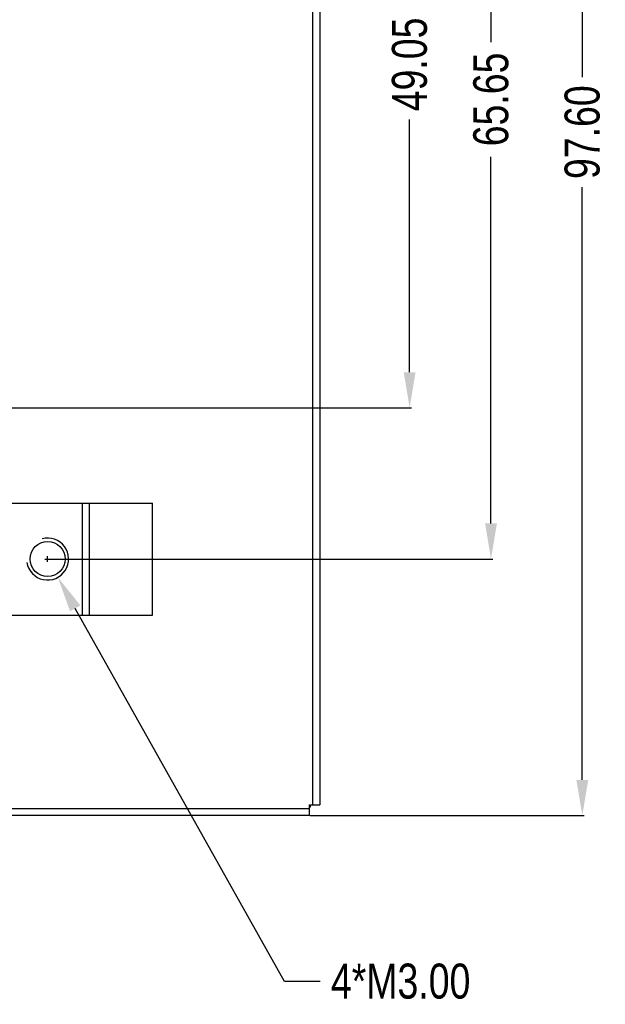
# Model space of a CAD drawing. Header units: millimetres. Extents: x 718 to 1157, y -195 to -52.
# Tile 117 of 156: x 1115 to 1157, y -193 to -123. Entities that reach past the tile are written whole.
import ezdxf

# ---------------------------------------------------------------- set-up
doc = ezdxf.new("R2010")
doc.units = ezdxf.units.MM
doc.header["$LTSCALE"] = 1.21
doc.header["$MEASUREMENT"] = 0
doc.header["$PDMODE"] = 3
doc.header["$PDSIZE"] = 0.3125
doc.layers.get('0').update_dxf_attribs({"linetype": 'CONTINUOUS'})
doc.layers.get('DEFPOINTS').update_dxf_attribs({"linetype": 'CONTINUOUS'})
doc.layers.add('Dim', color=3, linetype='CONTINUOUS', lineweight=25)
doc.styles.get("Standard").update_dxf_attribs({"font": 'txt', "width": 0.8})
doc.dimstyles.get("Standard").update_dxf_attribs({"dimtxt": 0.15625, "dimasz": 0.1875, "dimexe": 0.125, "dimexo": 0.0625, "dimgap": 0.09, "dimtad": 0, "dimtih": 1, "dimtoh": 1, "dimzin": 4, "dimdsep": 46, "dimtxsty": 'Standard', "dimblk": '_FILLED', "dimblk1": '_FILLED', "dimblk2": '_FILLED', "dimcen": 0.09, "dimazin": 1, "dimtp": 0.01, "dimtm": 0.01, "dimtfac": 1, "dimtofl": 0, "dimtmove": 0, "dimatfit": 3, "dimldrblk": '_FILLED', "dimfxl": 1, "dimtolj": 1, "dimtzin": 4, "dimarcsym": 0})

# ---------------------------------------------------------------- blocks, each defined once
blk = doc.blocks.new('_FILLED')
at = {"color": 0, "linetype": 'ByBlock'}
blk.add_solid([(0, 0), (-1, 0.167), (-1, -0.167)], dxfattribs=at)
blk = doc.blocks.new('*D38')
at = {"layer": 'DEFPOINTS', "color": 0}
for p in [(1117.55, -95.98), (1117.488, -161.63), (1149.147, -161.63)]:
    blk.add_point(p, dxfattribs=at)
at = {"layer": 'Dim', "color": 0, "lineweight": -2}
for p, q in [((1117.613, -95.98), (1149.272, -95.98)), ((1149.147, -98.52), (1149.147, -124.715)), ((1149.147, -159.09), (1149.147, -132.895)), ((1117.55, -161.63), (1149.272, -161.63))]:
    blk.add_line(p, q, dxfattribs=at)
at = {"layer": 'Dim', "color": 0, "lineweight": -2, "xscale": 2.54, "yscale": 2.54, "zscale": 2.54}
for p, rotation in [((1149.147, -95.98), 90), ((1149.147, -161.63), 270)]:
    blk.add_blockref('_FILLED', p, dxfattribs=dict(at, rotation=rotation))
at = {"layer": 'Dim', "color": 0, "insert": (1149.147, -128.805), "char_height": 2.5, "attachment_point": 5, "rotation": 90, "line_spacing_factor": 2.5}
blk.add_mtext('\\A1;65.65', dxfattribs=at)
blk = doc.blocks.new('*D41')
at = {"layer": 'DEFPOINTS', "color": 0}
for p in [(1078.388, -101.78), (1078.388, -150.83), (1143.338, -150.83)]:
    blk.add_point(p, dxfattribs=at)
at = {"layer": 'Dim', "color": 0, "lineweight": -2}
for p, q in [((1078.45, -101.78), (1143.463, -101.78)), ((1143.338, -104.32), (1143.338, -122.381)), ((1143.338, -148.29), (1143.338, -130.228)), ((1078.45, -150.83), (1143.463, -150.83))]:
    blk.add_line(p, q, dxfattribs=at)
at = {"layer": 'Dim', "color": 0, "lineweight": -2, "xscale": 2.54, "yscale": 2.54, "zscale": 2.54}
for p, rotation in [((1143.338, -101.78), 90), ((1143.338, -150.83), 270)]:
    blk.add_blockref('_FILLED', p, dxfattribs=dict(at, rotation=rotation))
at = {"layer": 'Dim', "color": 0, "insert": (1143.338, -126.305), "char_height": 2.5, "attachment_point": 5, "rotation": 90, "line_spacing_factor": 2.5}
blk.add_mtext('\\A1;49.05', dxfattribs=at)
blk = doc.blocks.new('*D47')
at = {"layer": 'DEFPOINTS', "color": 0}
for p in [(1116.754, -160.321), (1118.221, -162.938)]:
    blk.add_point(p, dxfattribs=at)
at = {"layer": 'Dim', "color": 0, "lineweight": -2}
for p, q in [((1117.29, -161.63), (1117.686, -161.63)), ((1117.488, -161.828), (1117.488, -161.432)), ((1134.4, -191.794), (1119.464, -165.154)), ((1136.94, -191.794), (1134.4, -191.794))]:
    blk.add_line(p, q, dxfattribs=at)
at = {"layer": 'Dim', "color": 0, "lineweight": -2, "xscale": 2.54, "yscale": 2.54, "zscale": 2.54, "rotation": 119.277253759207}
blk.add_blockref('_FILLED', (1118.221, -162.938), dxfattribs=at)
at = {"layer": 'Dim', "color": 0, "insert": (1142.696, -191.794), "char_height": 2.5, "attachment_point": 5}
blk.add_mtext('\\A1;4*M3.00', dxfattribs=at)
blk = doc.blocks.new('*D112')
at = {"layer": 'DEFPOINTS', "color": 0}
for p in [(1136.228, -82.344), (1136.178, -179.944), (1155.668, -179.944)]:
    blk.add_point(p, dxfattribs=at)
at = {"layer": 'Dim', "color": 0, "lineweight": -2}
for p, q in [((1136.29, -82.344), (1155.793, -82.344)), ((1155.668, -84.884), (1155.668, -127.22)), ((1155.668, -177.404), (1155.668, -135.067)), ((1136.24, -179.944), (1155.793, -179.944))]:
    blk.add_line(p, q, dxfattribs=at)
at = {"layer": 'Dim', "color": 0, "lineweight": -2, "xscale": 2.54, "yscale": 2.54, "zscale": 2.54}
for p, rotation in [((1155.668, -82.344), 90), ((1155.668, -179.944), 270)]:
    blk.add_blockref('_FILLED', p, dxfattribs=dict(at, rotation=rotation))
at = {"layer": 'Dim', "color": 0, "insert": (1155.668, -131.144), "char_height": 2.5, "attachment_point": 5, "rotation": 90}
blk.add_mtext('\\A1;97.60', dxfattribs=at)

msp = doc.modelspace()

# ---------------------------------------------------------------- linework, layer by layer
at = {"color": 7, "linetype": 'Continuous'}
for p, q in [((1136.428, -179.194), (1136.428, -83.944)), ((1136.928, -83.944), (1136.928, -179.194)), ((1109.988, -157.63), (1124.988, -157.63)), ((1119.988, -165.63), (1119.988, -157.63)), ((1120.453, -157.63), (1120.453, -165.63)), ((1124.988, -165.63), (1124.988, -157.63)), ((1109.988, -165.63), (1124.988, -165.63)), ((1136.178, -179.194), (1136.928, -179.194)), ((1136.178, -179.944), (1136.178, -179.194)), ((1136.228, -179.194), (1136.228, -179.344)), ((1082.378, -179.444), (1136.178, -179.444)), ((1136.178, -179.944), (1082.378, -179.944)), ((1136.228, -179.344), (1136.178, -179.344))]:
    msp.add_line(p, q, dxfattribs=at)
msp.add_circle((1117.488, -161.63), 1.25, dxfattribs=at)
msp.add_arc((1117.488, -161.63), 1.5, 189.19963, 105.29881)

# ---------------------------------------------------------------- dimensions: what is measured, and where the dimension line sits
at = {"layer": 'Dim'}
for base, p1, p2, override, picture, middle in [((1155.668, -179.944), (1136.228, -82.344), (1136.178, -179.944), {"dimtxt": 2.5, "dimasz": 2.54, "dimtih": 0, "dimtoh": 0, "dimzin": 0, "dimcen": 0.198, "dimadec": 0, "dimazin": 0, "dimtp": 0, "dimtm": 0, "dimtzin": 0}, '*D112', (1155.668, -131.144)), ((1149.147, -161.63), (1117.55, -95.98), (1117.488, -161.63), {"dimtxt": 2.5, "dimasz": 2.54, "dimtih": 0, "dimtoh": 0, "dimzin": 0, "dimcen": 0.198, "dimadec": 0, "dimazin": 0, "dimtp": 0, "dimtm": 0, "dimtdec": 4, "dimtzin": 0}, '*D38', (1149.147, -128.805)), ((1143.338, -150.83), (1078.388, -101.78), (1078.388, -150.83), {"dimtxt": 2.5, "dimasz": 2.54, "dimtih": 0, "dimtoh": 0, "dimzin": 0, "dimcen": 0.198, "dimadec": 0, "dimazin": 0, "dimtp": 0, "dimtm": 0, "dimtdec": 4, "dimtzin": 0}, '*D41', (1143.338, -126.305))]:
    dim = msp.add_linear_dim(base=base, p1=p1, p2=p2, angle=90, dimstyle='Standard', override=override, dxfattribs=at)
    dim.commit()
    dim.dimension.update_dxf_attribs({"geometry": picture, "text_midpoint": middle})
dim = msp.add_diameter_dim_2p(p1=(1116.754, -160.321), p2=(1118.221, -162.938), text='4*M<>', dimstyle='Standard', override={"dimtxt": 2.5, "dimasz": 2.54, "dimtih": 0, "dimzin": 0, "dimpost": '<>', "dimcen": 0.198, "dimadec": 0, "dimazin": 0, "dimtp": 0, "dimtm": 0, "dimtdec": 4, "dimtzin": 0}, dxfattribs=at)
dim.commit()
dim.dimension.update_dxf_attribs({"geometry": '*D47', "text_midpoint": (1142.696, -191.794), "dimtype": 163})

doc.saveas('drawing.dxf')
